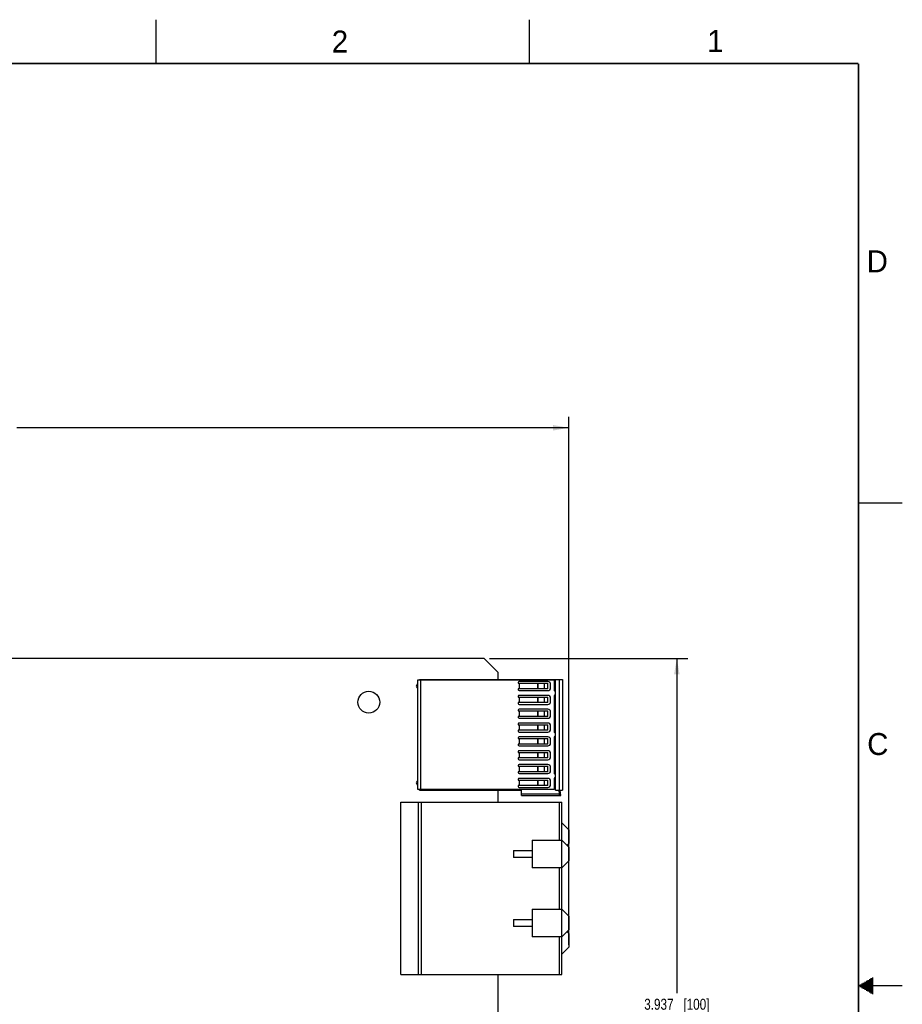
# Model space of a CAD drawing. Header units: inches. Extents: x 0 to 34, y 0 to 22.
# Tile 47 of 47: x 23.9 to 34, y 10.8 to 22. Entities that reach past the tile are written whole.
import ezdxf

# ---------------------------------------------------------------- set-up
doc = ezdxf.new("R2010")
doc.units = ezdxf.units.IN
doc.header["$LTSCALE"] = 1.87
doc.header["$MEASUREMENT"] = 0
doc.layers.get('0').update_dxf_attribs({"linetype": 'CONTINUOUS'})
doc.layers.add('DIMENSIONS', color=7, linetype='CONTINUOUS')
doc.styles.get("Standard").update_dxf_attribs({"font": 'txt', "width": 0.8})
doc.styles.add('TEXTSTYLE_2', font='txt')
doc.dimstyles.new('DIMSTYLE_3', dxfattribs={"dimtxt": 0.125, "dimasz": 0.18, "dimexe": 0.125, "dimexo": 0.0625, "dimgap": 0.0625, "dimtad": 0, "dimtih": 1, "dimtoh": 1, "dimdec": 3, "dimlfac": 0.5, "dimzin": 4, "dimdsep": 46, "dimtxsty": 'STANDARD', "dimblk": '_FILLED', "dimblk1": '_FILLED', "dimblk2": '_FILLED', "dimcen": 0.09, "dimadec": 0, "dimazin": 0, "dimtp": 0.001, "dimtm": 0.001, "dimtfac": 1, "dimtdec": 3, "dimtofl": 0, "dimtmove": 0, "dimatfit": 3, "dimldrblk": '_FILLED', "dimfxl": 1, "dimtolj": 1, "dimtzin": 4, "dimarcsym": 0})

# ---------------------------------------------------------------- blocks, each defined once
blk = doc.blocks.new('_FILLED')
at = {"color": 0, "linetype": 'BYBLOCK'}
blk.add_solid([(0, 0), (-1, 0.174), (-1, -0.174)], dxfattribs=at)
blk = doc.blocks.new('*D31')
at = {"layer": 'DIMENSIONS', "color": 2, "linetype": 'CONTINUOUS'}
for p, q in [((29.3, 14.726), (31.557, 14.726)), ((31.432, 14.726), (31.432, 10.914)), ((31.432, 6.852), (31.432, 10.664)), ((29.3, 6.852), (31.557, 6.852))]:
    blk.add_line(p, q, dxfattribs=at)
at = {"layer": 'DIMENSIONS', "color": 2, "linetype": 'CONTINUOUS', "xscale": 0.18, "yscale": 0.18, "zscale": 0.18}
for p, rotation in [((31.432, 14.726), 90), ((31.432, 6.852), 270)]:
    blk.add_blockref('_FILLED', p, dxfattribs=dict(at, rotation=rotation))
at = {"layer": 'DIMENSIONS', "color": 2, "linetype": 'CONTINUOUS', "insert": (31.432, 10.851), "char_height": 0.125, "width": 1.125, "attachment_point": 2, "line_spacing_factor": 0.9}
blk.add_mtext('3.937{\\Ftxt.shx;\\W1.000000;\\H0.125000; }[100]', dxfattribs=at)
blk = doc.blocks.new('*D33')
at = {"layer": 'DIMENSIONS', "color": 2, "linetype": 'CONTINUOUS'}
for p, q in [((16.075, 14.295), (16.075, 17.478)), ((30.203, 11.466), (30.203, 17.478)), ((16.075, 17.353), (22.364, 17.353)), ((30.203, 17.353), (23.914, 17.353))]:
    blk.add_line(p, q, dxfattribs=at)
at = {"layer": 'DIMENSIONS', "color": 2, "linetype": 'CONTINUOUS', "xscale": 0.18, "yscale": 0.18, "zscale": 0.18, "rotation": 180}
blk.add_blockref('_FILLED', (16.075, 17.353), dxfattribs=at)
at = {"layer": 'DIMENSIONS', "color": 2, "linetype": 'CONTINUOUS', "xscale": 0.18, "yscale": 0.18, "zscale": 0.18}
blk.add_blockref('_FILLED', (30.203, 17.353), dxfattribs=at)
at = {"layer": 'DIMENSIONS', "color": 2, "linetype": 'CONTINUOUS', "insert": (23.139, 17.415), "char_height": 0.125, "width": 1.425, "attachment_point": 2, "line_spacing_factor": 0.9}
blk.add_mtext('7.064{\\Ftxt.shx;\\W1.000000;\\H0.125000; }[179.43]', dxfattribs=at)

msp = doc.modelspace()

# ---------------------------------------------------------------- linework, layer by layer
at = {"color": 2, "linetype": 'CONTINUOUS'}
for p, q in [((25.5, 22), (25.5, 21.5)), ((29.75, 22), (29.75, 21.5)), ((33.5, 16.5), (34, 16.5)), ((34, 11), (33.5, 11)), ((33.5173, 11.01), (33.6697, 11.01)), ((33.5173, 10.99), (33.6697, 10.99)), ((33.5347, 11.02), (33.6697, 11.02)), ((33.552, 11.03), (33.6697, 11.03)), ((33.5693, 11.04), (33.6697, 11.04)), ((33.5866, 11.05), (33.6697, 11.05)), ((33.6039, 11.06), (33.6697, 11.06)), ((33.6213, 11.07), (33.6697, 11.07)), ((33.6386, 11.08), (33.6697, 11.08)), ((33.6559, 11.09), (33.6697, 11.09)), ((33.5347, 10.98), (33.6697, 10.98)), ((33.552, 10.97), (33.6697, 10.97)), ((33.5693, 10.96), (33.6697, 10.96)), ((33.5866, 10.95), (33.6697, 10.95)), ((33.6039, 10.94), (33.6697, 10.94)), ((33.6213, 10.93), (33.6697, 10.93)), ((33.6386, 10.92), (33.6697, 10.92)), ((33.6559, 10.91), (33.6697, 10.91))]:
    msp.add_line(p, q, dxfattribs=at)
at = {"color": 7, "linetype": 'CONTINUOUS'}
for p, q in [((29.2377, 14.7259), (17.526, 14.7259)), ((29.2377, 14.7259), (29.3957, 14.5679)), ((28.4817, 14.4812), (30.0337, 14.4812)), ((28.4817, 13.2347), (28.4817, 14.4812)), ((28.5022, 14.4879), (30.1282, 14.4879)), ((28.5022, 14.4812), (28.5022, 14.4879)), ((28.5148, 13.2347), (28.5148, 14.4812)), ((29.3957, 14.4879), (29.3957, 14.5679)), ((30.0337, 14.4812), (30.0337, 14.3646)), ((30.0494, 13.228), (30.0494, 14.4879)), ((30.0967, 13.228), (30.0967, 14.4879)), ((30.1282, 14.4879), (30.1282, 13.228)), ((29.626, 14.4532), (29.626, 14.4434)), ((29.626, 14.4434), (29.9628, 14.4434)), ((29.9628, 14.3804), (29.626, 14.3804)), ((29.626, 14.3804), (29.626, 14.3706)), ((29.9628, 14.4631), (29.6358, 14.4631)), ((29.6358, 14.3607), (29.9628, 14.3607)), ((29.6366, 14.4434), (29.6366, 14.3804)), ((29.6387, 14.3804), (29.6387, 14.4434)), ((29.8466, 14.4434), (29.8466, 14.3804)), ((29.8509, 14.3804), (29.8509, 14.4434)), ((29.9249, 14.3804), (29.9249, 14.4434)), ((29.9628, 14.3804), (29.9628, 14.4434)), ((29.9943, 14.3922), (29.9943, 14.4316)), ((30.0455, 14.3528), (30.0492, 14.3528)), ((29.626, 14.2958), (29.626, 14.2859)), ((29.626, 14.2859), (29.9628, 14.2859)), ((29.9628, 14.3056), (29.6358, 14.3056)), ((29.6366, 14.2859), (29.6366, 14.2229)), ((29.6387, 14.2229), (29.6387, 14.2859)), ((29.8466, 14.2859), (29.8466, 14.2229)), ((29.8509, 14.2229), (29.8509, 14.2859)), ((29.9249, 14.2229), (29.9249, 14.2859)), ((29.9628, 14.2229), (29.9628, 14.2859)), ((29.9943, 14.2347), (29.9943, 14.2741)), ((30.0337, 14.3017), (30.0337, 13.8922)), ((30.0492, 14.3135), (30.0455, 14.3135)), ((29.9628, 14.2229), (29.626, 14.2229)), ((29.626, 14.2229), (29.626, 14.2131)), ((29.626, 14.1383), (29.626, 14.1284)), ((29.626, 14.1284), (29.9628, 14.1284)), ((29.6358, 14.2032), (29.9628, 14.2032)), ((29.9628, 14.1481), (29.6358, 14.1481)), ((29.6366, 14.1284), (29.6366, 14.0654)), ((29.6387, 14.0654), (29.6387, 14.1284)), ((29.8466, 14.1284), (29.8466, 14.0654)), ((29.8509, 14.0654), (29.8509, 14.1284)), ((29.9249, 14.0654), (29.9249, 14.1284)), ((29.9628, 14.0654), (29.9628, 14.1284)), ((29.9628, 14.0654), (29.626, 14.0654)), ((29.626, 14.0654), (29.626, 14.0556)), ((29.6358, 14.0457), (29.9628, 14.0457)), ((29.9943, 14.0772), (29.9943, 14.1166)), ((29.626, 13.9808), (29.626, 13.9709)), ((29.626, 13.9709), (29.9628, 13.9709)), ((29.9628, 13.908), (29.626, 13.908)), ((29.626, 13.908), (29.626, 13.8981)), ((29.9628, 13.9906), (29.6358, 13.9906)), ((29.6366, 13.9709), (29.6366, 13.908)), ((29.6387, 13.908), (29.6387, 13.9709)), ((29.8466, 13.9709), (29.8466, 13.908)), ((29.8509, 13.908), (29.8509, 13.9709)), ((29.9249, 13.908), (29.9249, 13.9709)), ((29.9628, 13.908), (29.9628, 13.9709)), ((29.9943, 13.9198), (29.9943, 13.9591)), ((29.626, 13.8233), (29.626, 13.8135)), ((29.626, 13.8135), (29.9628, 13.8135)), ((29.6358, 13.8883), (29.9628, 13.8883)), ((29.9628, 13.8332), (29.6358, 13.8332)), ((29.6366, 13.8135), (29.6366, 13.7505)), ((29.6387, 13.7505), (29.6387, 13.8135)), ((29.8466, 13.8135), (29.8466, 13.7505)), ((29.8509, 13.7505), (29.8509, 13.8135)), ((29.9249, 13.7505), (29.9249, 13.8135)), ((29.9628, 13.7505), (29.9628, 13.8135)), ((29.9943, 13.7623), (29.9943, 13.8017)), ((30.0337, 13.8292), (30.0337, 13.4198)), ((30.0455, 13.8804), (30.0492, 13.8804)), ((30.0492, 13.841), (30.0455, 13.841)), ((29.9628, 13.7505), (29.626, 13.7505)), ((29.626, 13.7505), (29.626, 13.7406)), ((29.6358, 13.7308), (29.9628, 13.7308)), ((29.626, 13.6658), (29.626, 13.656)), ((29.626, 13.656), (29.9628, 13.656)), ((29.9628, 13.593), (29.626, 13.593)), ((29.626, 13.593), (29.626, 13.5832)), ((29.9628, 13.6757), (29.6358, 13.6757)), ((29.6358, 13.5733), (29.9628, 13.5733)), ((29.6366, 13.656), (29.6366, 13.593)), ((29.6387, 13.593), (29.6387, 13.656)), ((29.8466, 13.656), (29.8466, 13.593)), ((29.8509, 13.593), (29.8509, 13.656)), ((29.9249, 13.593), (29.9249, 13.656)), ((29.9628, 13.593), (29.9628, 13.656)), ((29.9943, 13.6048), (29.9943, 13.6442)), ((29.626, 13.5083), (29.626, 13.4985)), ((29.626, 13.4985), (29.9628, 13.4985)), ((29.9628, 13.5182), (29.6358, 13.5182)), ((29.6366, 13.4985), (29.6366, 13.4355)), ((29.6387, 13.4355), (29.6387, 13.4985)), ((29.8466, 13.4985), (29.8466, 13.4355)), ((29.8509, 13.4355), (29.8509, 13.4985)), ((29.9249, 13.4355), (29.9249, 13.4985)), ((29.9628, 13.4355), (29.9628, 13.4985)), ((29.9943, 13.4473), (29.9943, 13.4867)), ((29.9628, 13.4355), (29.626, 13.4355)), ((29.626, 13.4355), (29.626, 13.4257)), ((29.626, 13.3509), (29.626, 13.341)), ((29.6358, 13.4158), (29.9628, 13.4158)), ((29.9628, 13.3607), (29.6358, 13.3607)), ((30.0337, 13.3568), (30.0337, 13.2347)), ((30.0455, 13.408), (30.0492, 13.408)), ((30.0492, 13.3686), (30.0455, 13.3686)), ((30.0337, 13.2347), (28.4817, 13.2347)), ((28.5022, 13.228), (28.5022, 13.2347)), ((29.626, 13.341), (29.9628, 13.341)), ((29.9628, 13.278), (29.626, 13.278)), ((29.626, 13.278), (29.626, 13.2682)), ((29.6358, 13.2583), (29.9628, 13.2583)), ((29.6366, 13.341), (29.6366, 13.278)), ((29.6387, 13.278), (29.6387, 13.341)), ((29.8466, 13.341), (29.8466, 13.278)), ((29.8509, 13.278), (29.8509, 13.341)), ((29.9249, 13.278), (29.9249, 13.341)), ((29.9628, 13.278), (29.9628, 13.341)), ((29.9943, 13.2898), (29.9943, 13.3292)), ((28.5022, 13.228), (29.6636, 13.228)), ((29.3957, 13.0906), (29.3957, 13.228)), ((29.6636, 13.165), (29.6636, 13.228)), ((30.0929, 13.1808), (29.6636, 13.1808)), ((29.6636, 13.165), (30.1101, 13.165)), ((30.0494, 13.228), (30.1282, 13.228)), ((30.0887, 13.228), (30.0929, 13.1808)), ((30.1101, 13.165), (30.1046, 13.228)), ((28.2895, 13.0906), (30.1242, 13.0906)), ((28.2895, 11.126), (28.2895, 13.0906)), ((28.4864, 13.0906), (28.4864, 11.126)), ((28.5258, 11.126), (28.5258, 13.0906)), ((30.0927, 13.0906), (30.0927, 12.6578)), ((30.1242, 11.126), (30.1242, 13.0906)), ((30.2029, 12.776), (30.1242, 12.8547)), ((30.2029, 12.776), (30.2029, 12.6185)), ((29.7856, 12.6578), (30.1242, 12.6578)), ((29.7856, 12.6578), (29.7856, 12.3429)), ((30.2029, 12.5791), (30.1242, 12.6578)), ((30.1832, 12.5988), (30.2029, 12.6185)), ((30.2029, 12.5791), (30.2029, 12.4216)), ((29.573, 12.5397), (29.7856, 12.5397)), ((29.573, 12.5397), (29.573, 12.461)), ((29.7856, 12.461), (29.573, 12.461)), ((30.1242, 12.3429), (29.7856, 12.3429)), ((30.0927, 12.3429), (30.0927, 11.8704)), ((30.1242, 12.3429), (30.2029, 12.4216)), ((29.7856, 11.8704), (30.1242, 11.8704)), ((29.7856, 11.8704), (29.7856, 11.5555)), ((30.2029, 11.7917), (30.1242, 11.8704)), ((30.2029, 11.7917), (30.2029, 11.6342)), ((29.573, 11.7523), (29.7856, 11.7523)), ((29.573, 11.7523), (29.573, 11.6736)), ((29.7856, 11.6736), (29.573, 11.6736)), ((30.1242, 11.5555), (29.7856, 11.5555)), ((30.0927, 11.5555), (30.0927, 11.126)), ((30.1242, 11.5555), (30.2029, 11.6342)), ((30.2029, 11.5948), (30.1832, 11.6145)), ((30.2029, 11.5948), (30.2029, 11.4374)), ((30.1242, 11.3586), (30.2029, 11.4374)), ((28.2895, 11.126), (30.1242, 11.126)), ((29.3957, 7.0099), (29.3957, 11.126))]:
    msp.add_line(p, q, dxfattribs=at)
at = {"color": 7, "linetype": 'CONTINUOUS', "const_width": 0.02}
for points in [[(33.5, 21.5), (0.5, 21.5)], [(33.5, 0.5), (33.5, 21.5)]]:
    msp.add_lwpolyline(points, dxfattribs=at)
at = {"color": 7, "linetype": 'CONTINUOUS'}
msp.add_circle((27.9237, 14.2279), 0.125, dxfattribs=at)
for centre, radius, start, end in [((28.4927, 14.4119), 0.028, 113.22763, 248.63646), ((29.6358, 14.4532), 0.00984, 90.00519, 179.99989), ((29.6358, 14.3706), 0.00984, 179.99989, 269.99216), ((29.9628, 14.4316), 0.0315, 359.99946, 89.99839), ((29.9628, 14.3922), 0.0315, 269.99675, 359.99975), ((30.0455, 14.3646), 0.0118, 179.99891, 270.00015), ((29.6358, 14.2958), 0.00984, 90.00519, 179.99989), ((29.9628, 14.2741), 0.0315, 359.99946, 89.99839), ((30.0455, 14.3017), 0.0118, 90.00363, 179.98286), ((29.6358, 14.2131), 0.00984, 179.99989, 269.99216), ((29.6358, 14.1383), 0.00984, 90.00519, 179.99989), ((29.9628, 14.2347), 0.0315, 269.99675, 359.99975), ((29.9628, 14.1166), 0.0315, 359.99946, 89.99839), ((29.6358, 14.0556), 0.00984, 179.99989, 269.99216), ((29.9628, 14.0772), 0.0315, 269.99675, 359.99975), ((29.6358, 13.9808), 0.00984, 90.00519, 179.99989), ((29.9628, 13.9591), 0.0315, 359.99946, 89.99839), ((29.9628, 13.9198), 0.0315, 269.99675, 359.99975), ((29.6358, 13.8981), 0.00984, 179.99989, 269.99216), ((29.6358, 13.8233), 0.00984, 90.00519, 179.99989), ((29.9628, 13.8017), 0.0315, 359.99946, 89.99839), ((30.0455, 13.8922), 0.0118, 179.97922, 270.00015), ((30.0455, 13.8292), 0.0118, 90.00363, 179.99824), ((29.6358, 13.7406), 0.00984, 179.99989, 269.99216), ((29.9628, 13.7623), 0.0315, 269.99675, 359.99975), ((29.6358, 13.6658), 0.00984, 90.00519, 179.99989), ((29.6358, 13.5832), 0.00984, 179.99989, 269.99216), ((29.9628, 13.6442), 0.0315, 359.99946, 89.99839), ((29.9628, 13.6048), 0.0315, 269.99675, 359.99975), ((29.6358, 13.5083), 0.00984, 90.00519, 179.99989), ((29.9628, 13.4867), 0.0315, 359.99946, 89.99839), ((29.6358, 13.4257), 0.00984, 179.99989, 269.99216), ((29.6358, 13.3509), 0.00984, 90.00519, 179.99989), ((29.9628, 13.4473), 0.0315, 269.99675, 359.99975), ((29.9628, 13.3292), 0.0315, 359.99946, 89.99839), ((30.0455, 13.4198), 0.0118, 179.9946, 270.00015), ((30.0455, 13.3568), 0.0118, 90.00363, 179.99933), ((28.4927, 13.3089), 0.028, 113.22897, 246.77111), ((29.6358, 13.2682), 0.00984, 179.99989, 269.99216), ((29.9628, 13.2898), 0.0315, 269.99675, 359.99975)]:
    msp.add_arc(centre, radius, start, end, dxfattribs=at)
msp.add_open_spline([(30.1101, 13.165), (30.1082, 13.165), (30.1044, 13.1657), (30.0991, 13.1687), (30.0946, 13.1737), (30.0931, 13.1783), (30.0929, 13.1808)], degree=3, knots=[0, 0, 0, 0, 0.2171406, 0.4493222, 0.708662, 1, 1, 1, 1], dxfattribs=at)

# ---------------------------------------------------------------- texts
at = {"color": 2, "linetype": 'CONTINUOUS', "char_height": 0.25, "width": 0.25, "attachment_point": 1, "line_spacing_factor": 0.9, "style": 'TEXTSTYLE_2'}
for s, insert in [('2', (27.5025, 21.8762)), ('1', (31.7781, 21.8826)), ('D', (33.5947, 19.3736)), ('C', (33.6004, 13.8767))]:
    msp.add_mtext(s, dxfattribs=dict(at, insert=insert))

# ---------------------------------------------------------------- dimensions: what is measured, and where the dimension line sits
at = {"layer": 'DIMENSIONS', "color": 2, "linetype": 'CONTINUOUS'}
dim = msp.add_linear_dim(base=(30.2029, 17.3529), p1=(16.0745, 14.2328), p2=(30.2029, 11.4032), dimstyle='DIMSTYLE_3', dxfattribs=at)
dim.commit()
dim.dimension.update_dxf_attribs({"geometry": '*D33', "text_midpoint": (23.1387, 17.3529), "dimtype": 160})
dim = msp.add_linear_dim(base=(31.4315, 6.8519), p1=(29.2377, 14.7259), p2=(29.2377, 6.8519), angle=270, dimstyle='DIMSTYLE_3', dxfattribs=at)
dim.commit()
dim.dimension.update_dxf_attribs({"geometry": '*D31', "text_midpoint": (31.4315, 10.7889), "dimtype": 160})

doc.saveas('drawing.dxf')
